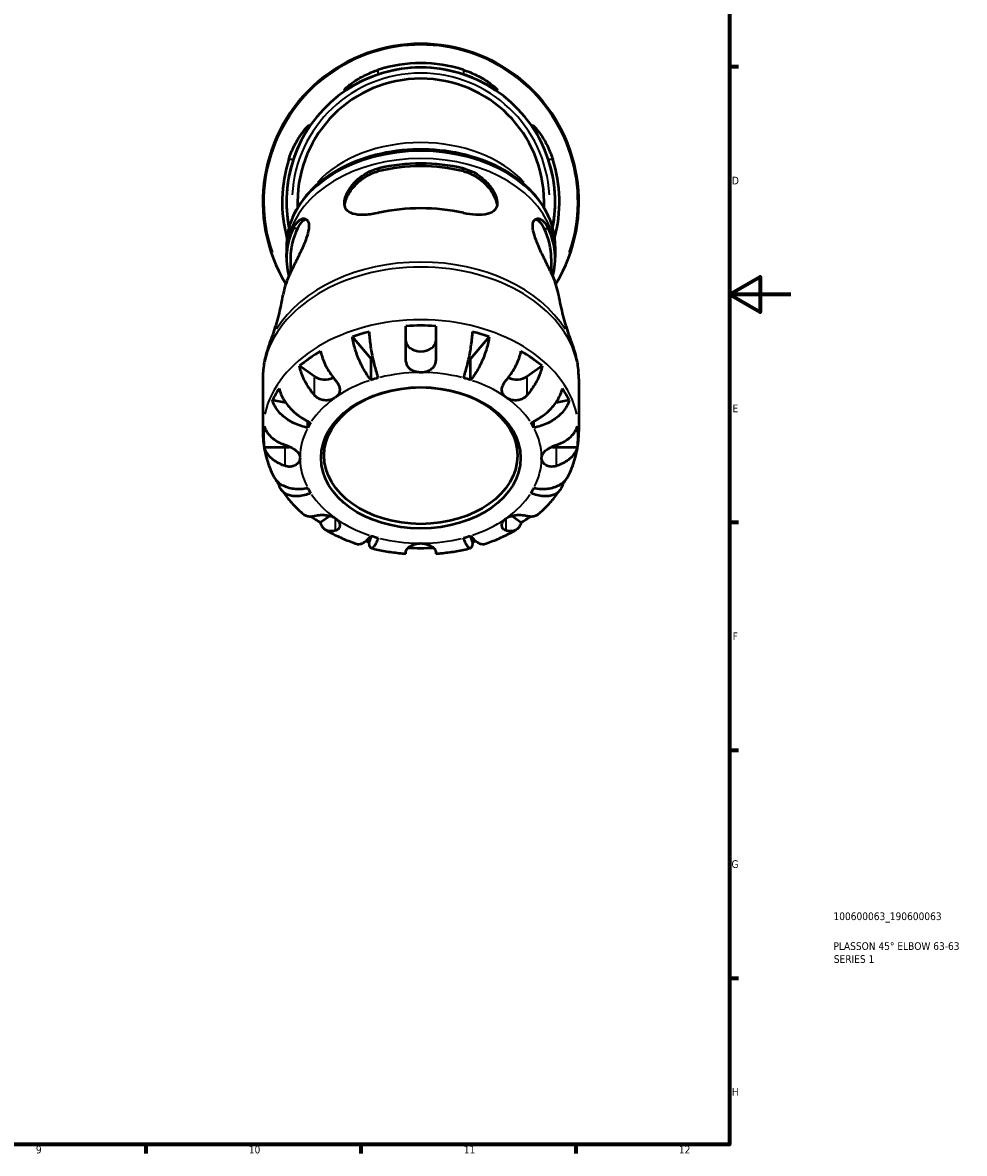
# Model space of a CAD drawing. Header units: millimetres. Extents: x 0 to 941, y 0 to 907.
# Tile 8 of 12: x 591 to 898, y 17 to 386. Entities that reach past the tile are written whole.
import ezdxf

# ---------------------------------------------------------------- set-up
doc = ezdxf.new("R2010")
doc.units = ezdxf.units.MM
for name, color, linetype, lineweight in [('Border (ISO)', 7, 'Continuous', 70), ('Title (ISO)', 7, 'Continuous', 50), ('Visible (ISO)', 7, 'Continuous', 50), ('Visible Narrow (ISO)', 7, 'Continuous', 35)]:
    doc.layers.add(name, color=color, linetype=linetype, lineweight=lineweight)
doc.styles.add('Note Text (ISO)', font='tahoma.ttf')

# ---------------------------------------------------------------- blocks, each defined once
blk = doc.blocks.new('Borders Default Border')
at = {"layer": 'Border (ISO)'}
for p, q in [((821, 371.25), (823.9, 371.25)), ((821, 222.75), (823.9, 222.75)), ((821, 148.5), (823.9, 148.5)), ((821, 74.25), (823.9, 74.25)), ((630.75, 20), (630.75, 17.1)), ((700.83, 20), (700.83, 17.1)), ((770.92, 20), (770.92, 17.1))]:
    blk.add_line(p, q, dxfattribs=at)
at = {"layer": 'Border (ISO)', "flags": 128}
for points in [[(20, 20), (20, 574), (821, 574), (821, 20), (20, 20)], [(841, 297), (821, 297), (831, 302.77), (831, 291.23), (821, 297)]]:
    blk.add_lwpolyline(points, dxfattribs=at)
at = {"layer": 'Border (ISO)', "color": 232, "true_color": 0xca0064, "char_height": 2.5, "attachment_point": 7, "style": 'Note Text (ISO)'}
for s, insert in [('D', (821.73, 332.88)), ('E', (821.94, 258.63)), ('F', (822, 184.38)), ('G', (821.61, 110.08)), ('H', (821.74, 35.88)), ('9', (594.88, 17.05)), ('10', (664.29, 17.05)), ('11', (734.37, 17.1)), ('12', (804.46, 17.1))]:
    blk.add_mtext(s, dxfattribs=dict(at, insert=insert))
blk = doc.blocks.new('Title Blocks ISO')
at = {"layer": 'Title (ISO)', "color": 232, "true_color": 0xca0064, "style": 'Note Text (ISO)'}
for tag, p in [('PART_NUMBER_001', (33.84, 73.13)), ('DESCRIPTION_001', (33.84, 63.4)), ('DESCRIPTION_002', (33.96, 59.19))]:
    blk.add_attdef(tag, p, '', height=2.5, dxfattribs=at)

msp = doc.modelspace()

# ---------------------------------------------------------------- linework, layer by layer
at = {"layer": 'Visible (ISO)'}
for p, q in [((680.178, 327.189), (680.178, 325.309)), ((760.518, 325.309), (760.518, 327.189)), ((676.573, 312.732), (676.573, 310.37)), ((764.123, 312.732), (764.123, 310.37)), ((677.833, 308.731), (677.833, 304.023)), ((762.863, 308.731), (762.863, 304.023)), ((704.124, 275.978), (698.067, 283.248)), ((742.629, 283.248), (736.573, 275.978)), ((685.647, 270.297), (680.839, 273.697)), ((704.124, 269.119), (704.124, 275.978)), ((736.573, 269.119), (736.573, 275.978)), ((759.858, 273.697), (755.049, 270.297)), ((668.848, 269.494), (668.848, 252.324)), ((771.848, 269.494), (771.848, 252.324)), ((676.353, 261.744), (671.954, 262.548)), ((768.742, 262.548), (764.344, 261.744)), ((683.507, 253.577), (683.507, 255.661)), ((757.189, 253.577), (757.189, 255.661)), ((676.123, 247.18), (669.323, 247.18)), ((771.373, 247.18), (764.573, 247.18)), ((674.813, 235.114), (674.189, 234.854)), ((766.507, 234.854), (765.883, 235.114)), ((690.784, 224.854), (687.697, 222.672)), ((752.999, 222.672), (749.912, 224.854)), ((704.185, 218.362), (703.464, 216.389)), ((737.232, 216.389), (736.511, 218.362))]:
    msp.add_line(p, q, dxfattribs=at)
for radius, start, end in [(51.5, 328.69575, 211.30425), (45.195, 72.14108, 107.85892), (43.775, 348.95202, 191.04798), (43.788, 71.54701, 108.45299), (40.17, 0, 180), (45.195, 162.14108, 195.15604), (43.788, 161.54701, 191.0821), (43.788, 348.9179, 18.45299), (45.195, 344.84396, 17.85892)]:
    msp.add_arc((720.348, 327.189), radius, start, end, dxfattribs=at)
for centre, major_axis, start_param, end_param in [((720.348, 308.731), (43.788, 0), 1.2487308, 1.8928618), ((720.348, 308.731), (42.515, 0), 1.2387243, 1.9028684), ((720.348, 293.14), (-45.195, 0), 4.400692, 5.024086), ((720.348, 308.731), (-43.788, 0), 5.9611198, 6.4712526), ((720.348, 308.731), (-42.515, 0), 5.9511132, 6.2831853), ((720.348, 308.731), (42.515, 0), 0, 0.3320721), ((720.348, 308.731), (43.788, 0), 6.095118, 6.6052508), ((720.348, 293.14), (-45.195, 0), 5.9714883, 6.1660111), ((720.348, 293.14), (45.195, 0), 0.1171742, 0.311697), ((720.348, 250.609), (51.255, 0), 1.9064797, 2.0205111), ((720.348, 250.609), (51.255, 0), 1.4760297, 1.665563), ((720.348, 250.609), (51.255, 0), 1.1210816, 1.2351129), ((720.348, 281.881), (4.85, 0), 3.1415927, 6.2831853), ((720.348, 250.609), (51.255, 0), 2.2614278, 2.4509611), ((720.348, 250.609), (51.255, 0), 0.6906315, 0.8801648), ((720.348, 250.609), (-39.375, 0), 5.1211594, 5.1370935), ((720.348, 250.609), (-39.375, 0), 4.2876844, 4.3036186), ((689.076, 272.722), (-4.85, 0), 0.7853982, 2.1769699), ((720.348, 243.75), (-39.375, 0), 5.0730826, 5.1370935), ((720.348, 243.75), (-39.375, 0), 4.2876844, 4.3516954), ((751.62, 272.722), (-4.85, 0), 0.9646228, 2.3561945), ((720.348, 250.609), (-51.255, 0), 5.8334705, 5.9475019), ((720.348, 250.609), (51.255, 0), 0.3356834, 0.4497148), ((720.348, 243.75), (-39.375, 0), 5.8584808, 5.9224917), ((720.348, 243.75), (39.375, 0), 0.3606936, 0.4247045), ((720.348, 250.609), (-51.255, 0), 6.1884187, 6.377952), ((720.348, 250.609), (51.255, 0), 6.1884187, 6.377952), ((676.123, 250.609), (-4.85, 0), 1.5707963, 1.9008304), ((764.573, 250.609), (-4.85, 0), 1.2407623, 1.5707963), ((720.348, 250.609), (-51.255, 0), 0.3979202, 0.4497148), ((720.348, 250.609), (-51.255, 0), 2.6918779, 2.7436725), ((720.348, 243.75), (-39.375, 0), 0.3606936, 0.4247045), ((720.348, 243.75), (39.375, 0), 5.8584808, 5.9224917), ((720.348, 250.609), (-51.255, 0), 0.7967078, 0.8801648), ((720.348, 250.609), (-51.255, 0), 2.2614278, 2.3448848), ((720.348, 243.75), (39.375, 0), 4.2876844, 4.3516954), ((720.348, 243.75), (39.375, 0), 5.0730826, 5.1370935), ((720.348, 250.609), (-51.255, 0), 1.2132231, 1.2351129), ((720.348, 250.609), (-51.255, 0), 1.4905864, 1.6510063), ((720.348, 250.609), (-51.255, 0), 1.9064797, 1.9283695)]:
    msp.add_ellipse(centre, major_axis=major_axis, ratio=0.7071068, start_param=start_param, end_param=end_param, dxfattribs=at)
for centre, major_axis in [((720.348, 243.75), (32.53, 0)), ((720.348, 244.479), (31.5, 0))]:
    msp.add_ellipse(centre, major_axis=major_axis, ratio=0.7071068, dxfattribs=at)
for points, knots in [([(706.488, 368.725), (706.478, 368.722), (706.468, 368.719), (705.652, 368.446), (704.855, 368.154), (702.617, 367.265), (701.241, 366.628), (698.851, 365.418), (697.825, 364.843), (696.498, 364.107), (696.076, 363.878), (695.589, 363.667), (695.474, 363.648), (695.453, 363.772), (695.561, 363.925), (696.072, 364.456), (696.558, 364.887), (698.049, 366.043), (699.177, 366.816), (701.704, 368.256), (703.083, 368.931), (705.189, 369.764), (705.836, 369.995), (706.488, 370.206)], [-3.9001374, -3.9001374, -3.9001374, -3.9001374, -3.8969591, -3.8969591, -3.6422236, -3.6422236, -3.1599841, -3.1599841, -2.6855709, -2.6855709, -2.3544331, -2.3544331, -2.0894188, -2.0894188, -1.8063332, -1.8063332, -1.4222074, -1.4222074, -0.9027351, -0.9027351, -0.4212778, -0.4212778, -0.2145079, -0.2145079, -0.2145079, -0.2145079]), ([(734.208, 370.206), (734.949, 369.967), (735.682, 369.7), (737.931, 368.789), (739.356, 368.069), (741.862, 366.592), (742.943, 365.829), (744.328, 364.724), (744.763, 364.325), (745.188, 363.855), (745.262, 363.729), (745.184, 363.649), (745.038, 363.69), (744.468, 363.956), (743.983, 364.226), (742.517, 365.041), (741.424, 365.644), (738.905, 366.888), (737.466, 367.53), (735.374, 368.323), (734.793, 368.53), (734.208, 368.725)], [-3.9437258, -3.9437258, -3.9437258, -3.9437258, -3.708467, -3.708467, -3.2032661, -3.2032661, -2.6846551, -2.6846551, -2.3081011, -2.3081011, -2.0319953, -2.0319953, -1.7631509, -1.7631509, -1.4145507, -1.4145507, -0.9322005, -0.9322005, -0.4399281, -0.4399281, -0.2541295, -0.2541295, -0.2541295, -0.2541295]), ([(677.331, 341.049), (677.57, 341.79), (677.837, 342.523), (678.748, 344.772), (679.468, 346.196), (680.945, 348.703), (681.708, 349.784), (682.813, 351.168), (683.212, 351.604), (683.682, 352.029), (683.808, 352.103), (683.889, 352.025), (683.847, 351.879), (683.581, 351.309), (683.311, 350.824), (682.496, 349.358), (681.893, 348.265), (680.649, 345.745), (680.007, 344.307), (679.214, 342.215), (679.007, 341.634), (678.812, 341.049)], [-3.9437258, -3.9437258, -3.9437258, -3.9437258, -3.708467, -3.708467, -3.2032661, -3.2032661, -2.6846551, -2.6846551, -2.3081011, -2.3081011, -2.0319953, -2.0319953, -1.7631509, -1.7631509, -1.4145507, -1.4145507, -0.9322005, -0.9322005, -0.4399281, -0.4399281, -0.2541295, -0.2541295, -0.2541295, -0.2541295]), ([(761.885, 341.049), (761.881, 341.059), (761.878, 341.069), (761.605, 341.885), (761.313, 342.682), (760.424, 344.92), (759.787, 346.296), (758.578, 348.687), (758.002, 349.713), (757.266, 351.039), (757.037, 351.461), (756.827, 351.948), (756.807, 352.063), (756.931, 352.084), (757.084, 351.976), (757.615, 351.465), (758.046, 350.979), (759.202, 349.488), (759.975, 348.36), (761.416, 345.833), (762.09, 344.454), (762.923, 342.348), (763.155, 341.701), (763.365, 341.049)], [-3.9001374, -3.9001374, -3.9001374, -3.9001374, -3.8969591, -3.8969591, -3.6422236, -3.6422236, -3.1599841, -3.1599841, -2.6855709, -2.6855709, -2.3544331, -2.3544331, -2.0894188, -2.0894188, -1.8063332, -1.8063332, -1.4222074, -1.4222074, -0.9027351, -0.9027351, -0.4212778, -0.4212778, -0.2145079, -0.2145079, -0.2145079, -0.2145079]), ([(764.123, 312.732), (764.123, 316.037), (763.399, 319.339), (760.585, 325.638), (758.472, 328.627), (753.038, 334.029), (749.685, 336.425), (742.09, 340.35), (737.838, 341.869), (728.89, 343.869), (724.193, 344.347), (714.827, 344.219), (710.159, 343.612), (701.316, 341.365), (697.141, 339.726), (689.714, 335.562), (686.459, 333.038), (681.248, 327.359), (679.275, 324.21), (677.075, 318.241), (676.573, 315.487), (676.573, 312.732)], [0, 0, 0, 0, 0.3059562, 0.3059562, 0.6182307, 0.6182307, 0.9396553, 0.9396553, 1.2647154, 1.2647154, 1.5902252, 1.5902252, 1.9156689, 1.9156689, 2.2411821, 2.2411821, 2.5660493, 2.5660493, 2.8865354, 2.8865354, 3.1415927, 3.1415927, 3.1415927, 3.1415927]), ([(706.488, 323.557), (706.352, 323.526), (706.217, 323.496), (704.536, 323.139), (703.056, 322.958), (700.382, 322.895), (699.189, 323.016), (697.287, 323.606), (696.547, 324.06), (695.757, 325.157), (695.558, 325.674), (695.432, 326.792), (695.468, 327.356), (695.748, 328.654), (696.015, 329.382), (696.919, 331.185), (697.654, 332.249), (699.621, 334.45), (700.929, 335.545), (703.662, 337.181), (705.058, 337.765), (706.488, 338.102)], [-4.1267963, -4.1267963, -4.1267963, -4.1267963, -4.0839166, -4.0839166, -3.5943469, -3.5943469, -3.103919, -3.103919, -2.6413579, -2.6413579, -2.3417456, -2.3417456, -2.089209, -2.089209, -1.8032209, -1.8032209, -1.3944267, -1.3944267, -0.8908777, -0.8908777, -0.4389376, -0.4389376, -0.4389376, -0.4389376]), ([(695.515, 326.094), (695.55, 326.36), (695.601, 326.635), (695.808, 327.485), (696.017, 328.082), (696.832, 329.881), (697.634, 331.093), (699.513, 333.273), (700.757, 334.381), (703.516, 336.145), (705.034, 336.797), (706.488, 337.152)], [0.1061223, 0.1061223, 0.1061223, 0.1061223, 0.2100231, 0.2100231, 0.4200461, 0.4200461, 0.8400922, 0.8400922, 1.3016005, 1.3016005, 1.7631088, 1.7631088, 1.7631088, 1.7631088]), ([(734.208, 338.102), (734.403, 338.056), (734.598, 338.005), (736.338, 337.511), (737.83, 336.787), (740.396, 335.023), (741.499, 334.021), (743.263, 331.947), (743.956, 330.89), (744.781, 329.126), (745.015, 328.425), (745.248, 327.161), (745.262, 326.606), (745.086, 325.494), (744.85, 324.98), (743.966, 323.918), (743.174, 323.494), (741.11, 322.95), (739.778, 322.867), (737.026, 323.03), (735.649, 323.23), (734.22, 323.554), (734.214, 323.556), (734.208, 323.557)], [-4.0882572, -4.0882572, -4.0882572, -4.0882572, -4.0265437, -4.0265437, -3.5353548, -3.5353548, -3.0922079, -3.0922079, -2.6888245, -2.6888245, -2.4110143, -2.4110143, -2.1575849, -2.1575849, -1.8470254, -1.8470254, -1.3785237, -1.3785237, -0.8539276, -0.8539276, -0.4056514, -0.4056514, -0.4038299, -0.4038299, -0.4038299, -0.4038299]), ([(734.208, 337.152), (735.662, 336.797), (737.18, 336.145), (739.94, 334.381), (741.183, 333.273), (743.062, 331.093), (743.864, 329.881), (744.679, 328.082), (744.888, 327.485), (745.095, 326.635), (745.147, 326.36), (745.181, 326.094)], [1.6846427, 1.6846427, 1.6846427, 1.6846427, 2.146151, 2.146151, 2.6076593, 2.6076593, 3.0277054, 3.0277054, 3.2377284, 3.2377284, 3.3416292, 3.3416292, 3.3416292, 3.3416292]), ([(678.812, 318.532), (678.91, 318.74), (679.012, 318.94), (679.674, 320.148), (680.311, 320.887), (681.586, 321.745), (682.224, 321.87), (683.182, 321.492), (683.532, 321.092), (683.878, 319.902), (683.908, 319.193), (683.678, 317.436), (683.403, 316.409), (682.55, 313.972), (681.93, 312.552), (680.56, 309.614), (679.797, 308.08), (678.477, 305.382), (677.907, 304.195), (677.434, 303.164), (677.399, 303.088), (677.365, 303.014), (677.331, 302.94)], [-3.6572379, -3.6572379, -3.6572379, -3.6572379, -3.5636887, -3.5636887, -3.0643738, -3.0643738, -2.5698849, -2.5698849, -2.1584305, -2.1584305, -1.8037477, -1.8037477, -1.4237899, -1.4237899, -0.9570683, -0.9570683, -0.4488514, -0.4488514, 0, 0, 0, 0.0328317, 0.0328317, 0.0328317, 0.0328317]), ([(680.156, 318.532), (680.657, 319.56), (681.277, 320.42), (682.255, 321.252), (682.587, 321.454), (682.911, 321.584)], [1.68464271, 1.68464271, 1.68464271, 1.68464271, 2.14615099, 2.14615099, 2.3748547, 2.3748547, 2.3748547, 2.3748547]), ([(763.365, 302.94), (763.331, 303.014), (763.297, 303.088), (763.263, 303.164), (762.975, 303.791), (762.651, 304.476), (761.633, 306.593), (760.869, 308.124), (759.449, 311.069), (758.785, 312.488), (757.775, 314.979), (757.394, 316.064), (756.908, 318.029), (756.801, 318.885), (756.884, 320.349), (757.086, 320.907), (757.767, 321.692), (758.276, 321.837), (759.437, 321.599), (760.097, 321.158), (761.131, 319.923), (761.528, 319.288), (761.885, 318.532)], [-0.0328575, -0.0328575, -0.0328575, -0.0328575, 0, 0, 0, 0.2728675, 0.2728675, 0.7950643, 0.7950643, 1.258391, 1.258391, 1.6342264, 1.6342264, 1.9960708, 1.9960708, 2.3762793, 2.3762793, 2.8226147, 2.8226147, 3.3188311, 3.3188311, 3.658038, 3.658038, 3.658038, 3.658038]), ([(757.785, 321.584), (758.125, 321.447), (758.475, 321.231), (759.451, 320.376), (760.053, 319.532), (760.541, 318.532)], [1.07407952, 1.07407952, 1.07407952, 1.07407952, 1.31449043, 1.31449043, 1.76337804, 1.76337804, 1.76337804, 1.76337804]), ([(676.563, 309.073), (676.564, 309.16), (676.566, 309.246), (676.568, 309.419), (676.569, 309.505), (676.57, 309.678), (676.571, 309.765), (676.572, 309.938), (676.572, 310.024), (676.573, 310.197), (676.573, 310.284), (676.573, 310.37)], [3.130548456, 3.130548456, 3.130548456, 3.130548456, 3.132757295, 3.132757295, 3.134966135, 3.134966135, 3.137174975, 3.137174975, 3.139383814, 3.139383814, 3.141592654, 3.141592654, 3.141592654, 3.141592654]), ([(764.123, 310.37), (764.123, 310.284), (764.123, 310.197), (764.124, 310.024), (764.124, 309.938), (764.125, 309.765), (764.126, 309.678), (764.128, 309.505), (764.129, 309.419), (764.131, 309.246), (764.132, 309.16), (764.133, 309.073)], [0, 0, 0, 0, 0.00220884, 0.00220884, 0.004417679, 0.004417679, 0.006626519, 0.006626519, 0.008835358, 0.008835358, 0.011044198, 0.011044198, 0.011044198, 0.011044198]), ([(671.139, 281.246), (671.494, 282.133), (671.842, 283.056), (672.514, 284.967), (672.84, 285.956), (673.461, 287.995), (673.757, 289.045), (674.313, 291.198), (674.573, 292.302), (675.051, 294.556), (675.269, 295.707), (675.464, 296.876)], [2.86599204, 2.86599204, 2.86599204, 2.86599204, 2.89767732, 2.89767732, 2.9293626, 2.9293626, 2.96104789, 2.96104789, 2.99273317, 2.99273317, 3.02441845, 3.02441845, 3.02441845, 3.02441845]), ([(765.233, 296.876), (765.427, 295.707), (765.645, 294.556), (766.124, 292.302), (766.384, 291.198), (766.94, 289.045), (767.235, 287.995), (767.857, 285.956), (768.182, 284.967), (768.855, 283.056), (769.202, 282.133), (769.557, 281.246)], [0.1171742, 0.1171742, 0.1171742, 0.1171742, 0.14885949, 0.14885949, 0.18054477, 0.18054477, 0.21223005, 0.21223005, 0.24391533, 0.24391533, 0.27560061, 0.27560061, 0.27560061, 0.27560061]), ([(703.464, 284.829), (703.504, 284.171), (703.564, 283.47), (703.706, 282.118), (703.801, 281.343), (704.029, 279.762), (704.16, 278.957), (704.426, 277.481), (704.584, 276.676), (704.925, 275.102), (705.108, 274.333), (705.456, 272.975), (705.654, 272.262), (706.057, 270.932), (706.263, 270.317), (706.452, 269.801)], [0.2300349, 0.2300349, 0.2300349, 0.2300349, 0.4483378, 0.4483378, 0.6728957, 0.6728957, 0.8974535, 0.8974535, 1.1226267, 1.1226267, 1.3478, 1.3478, 1.5738057, 1.5738057, 1.7998115, 1.7998115, 1.7998115, 1.7998115]), ([(715.498, 275.822), (715.498, 276.391), (715.498, 277.006), (715.498, 278.435), (715.498, 279.255), (715.498, 280.755), (715.498, 281.573), (715.498, 283.174), (715.498, 283.958), (715.498, 285.322), (715.498, 286.028), (715.498, 286.689)], [5.9143152, 5.9143152, 5.9143152, 5.9143152, 6.089731, 6.089731, 6.3151309, 6.3151309, 6.5397201, 6.5397201, 6.7643093, 6.7643093, 6.9824266, 6.9824266, 6.9824266, 6.9824266]), ([(725.198, 286.689), (725.198, 286.028), (725.198, 285.322), (725.198, 283.958), (725.198, 283.174), (725.198, 281.573), (725.198, 280.755), (725.198, 279.255), (725.198, 278.435), (725.198, 277.006), (725.198, 276.391), (725.198, 275.822)], [0.2300371, 0.2300371, 0.2300371, 0.2300371, 0.4481544, 0.4481544, 0.6727436, 0.6727436, 0.8973328, 0.8973328, 1.1227327, 1.1227327, 1.2981486, 1.2981486, 1.2981486, 1.2981486]), ([(734.245, 269.801), (734.433, 270.317), (734.639, 270.932), (735.043, 272.262), (735.24, 272.975), (735.588, 274.333), (735.771, 275.102), (736.112, 276.676), (736.27, 277.481), (736.536, 278.957), (736.668, 279.762), (736.895, 281.343), (736.991, 282.118), (737.132, 283.47), (737.192, 284.171), (737.232, 284.829)], [5.4054322, 5.4054322, 5.4054322, 5.4054322, 5.6314379, 5.6314379, 5.8574437, 5.8574437, 6.0826169, 6.0826169, 6.3077901, 6.3077901, 6.5323479, 6.5323479, 6.7569058, 6.7569058, 6.9752088, 6.9752088, 6.9752088, 6.9752088]), ([(671.139, 281.246), (670.841, 280.5), (670.57, 279.743), (670.084, 278.211), (669.87, 277.437), (669.501, 275.874), (669.346, 275.085), (669.098, 273.499), (669.004, 272.701), (668.879, 271.1), (668.848, 270.297), (668.848, 269.494)], [2.86599204, 2.86599204, 2.86599204, 2.86599204, 2.92111216, 2.92111216, 2.97623229, 2.97623229, 3.03135241, 3.03135241, 3.08647253, 3.08647253, 3.14159265, 3.14159265, 3.14159265, 3.14159265]), ([(704.124, 269.119), (703.741, 269.578), (703.324, 270.132), (702.506, 271.34), (702.105, 271.994), (701.4, 273.247), (701.03, 273.961), (700.338, 275.432), (700.017, 276.19), (699.479, 277.585), (699.211, 278.351), (698.75, 279.864), (698.557, 280.61), (698.27, 281.919), (698.148, 282.602), (698.067, 283.248)], [5.4054322, 5.4054322, 5.4054322, 5.4054322, 5.6314379, 5.6314379, 5.8574437, 5.8574437, 6.0826169, 6.0826169, 6.3077901, 6.3077901, 6.5323479, 6.5323479, 6.7569058, 6.7569058, 6.9752088, 6.9752088, 6.9752088, 6.9752088]), ([(742.629, 283.248), (742.548, 282.602), (742.427, 281.919), (742.14, 280.61), (741.946, 279.864), (741.485, 278.351), (741.218, 277.585), (740.679, 276.19), (740.358, 275.432), (739.667, 273.961), (739.296, 273.247), (738.591, 271.994), (738.191, 271.34), (737.373, 270.132), (736.955, 269.578), (736.573, 269.119)], [0.2300349, 0.2300349, 0.2300349, 0.2300349, 0.4483378, 0.4483378, 0.6728957, 0.6728957, 0.8974535, 0.8974535, 1.1226267, 1.1226267, 1.3478, 1.3478, 1.5738057, 1.5738057, 1.7998115, 1.7998115, 1.7998115, 1.7998115]), ([(771.848, 269.494), (771.848, 270.297), (771.817, 271.1), (771.692, 272.701), (771.598, 273.499), (771.35, 275.085), (771.195, 275.874), (770.826, 277.437), (770.612, 278.211), (770.127, 279.743), (769.855, 280.5), (769.557, 281.246)], [0, 0, 0, 0, 0.05512012, 0.05512012, 0.11024025, 0.11024025, 0.16536037, 0.16536037, 0.22048049, 0.22048049, 0.27560061, 0.27560061, 0.27560061, 0.27560061]), ([(687.697, 278.547), (687.81, 277.918), (687.979, 277.262), (688.38, 276.015), (688.65, 275.311), (689.292, 273.897), (689.665, 273.189), (690.416, 271.909), (690.864, 271.219), (691.721, 270.042), (692.117, 269.543), (692.506, 269.088)], [0.2300371, 0.2300371, 0.2300371, 0.2300371, 0.4481544, 0.4481544, 0.6727436, 0.6727436, 0.8973328, 0.8973328, 1.1227327, 1.1227327, 1.2981486, 1.2981486, 1.2981486, 1.2981486]), ([(748.19, 269.088), (748.579, 269.543), (748.975, 270.042), (749.832, 271.219), (750.28, 271.909), (751.031, 273.189), (751.404, 273.897), (752.047, 275.311), (752.317, 276.015), (752.717, 277.262), (752.886, 277.918), (752.999, 278.547)], [5.9143147, 5.9143147, 5.9143147, 5.9143147, 6.0897305, 6.0897305, 6.3151305, 6.3151305, 6.5397196, 6.5397196, 6.7643088, 6.7643088, 6.9824261, 6.9824261, 6.9824261, 6.9824261]), ([(685.647, 264.238), (685.258, 264.693), (684.862, 265.192), (684.005, 266.369), (683.557, 267.059), (682.806, 268.339), (682.433, 269.047), (681.791, 270.461), (681.521, 271.165), (681.12, 272.412), (680.951, 273.068), (680.839, 273.697)], [5.9143147, 5.9143147, 5.9143147, 5.9143147, 6.0897305, 6.0897305, 6.3151305, 6.3151305, 6.5397196, 6.5397196, 6.7643088, 6.7643088, 6.9824261, 6.9824261, 6.9824261, 6.9824261]), ([(720.348, 271.593), (719.824, 271.593), (719.304, 271.652), (718.292, 271.898), (717.81, 272.088), (716.892, 272.641), (716.483, 273.018), (715.993, 273.739), (715.849, 274.026), (715.662, 274.558), (715.602, 274.792), (715.521, 275.276), (715.501, 275.525), (715.498, 275.792), (715.498, 275.807), (715.498, 275.822)], [-1.48940615, -1.48940615, -1.48940615, -1.48940615, -1.35207532, -1.35207532, -1.20913897, -1.20913897, -1.04556439, -1.04556439, -0.95020978, -0.95020978, -0.87961644, -0.87961644, -0.80810385, -0.80810385, -0.80381603, -0.80381603, -0.80381603, -0.80381603]), ([(725.198, 275.822), (725.198, 275.644), (725.189, 275.467), (725.144, 275.055), (725.101, 274.822), (724.963, 274.325), (724.861, 274.066), (724.515, 273.411), (724.225, 273.05), (723.456, 272.391), (722.966, 272.121), (721.844, 271.727), (721.218, 271.618), (720.502, 271.594), (720.425, 271.593), (720.348, 271.593)], [-2.16568725, -2.16568725, -2.16568725, -2.16568725, -2.11674807, -2.11674807, -2.04990737, -2.04990737, -1.96941741, -1.96941741, -1.83383446, -1.83383446, -1.67680839, -1.67680839, -1.50959029, -1.50959029, -1.48940615, -1.48940615, -1.48940615, -1.48940615]), ([(759.858, 273.697), (759.745, 273.068), (759.576, 272.412), (759.176, 271.165), (758.906, 270.461), (758.263, 269.047), (757.89, 268.339), (757.139, 267.059), (756.691, 266.369), (755.834, 265.192), (755.438, 264.693), (755.049, 264.238)], [0.2300371, 0.2300371, 0.2300371, 0.2300371, 0.4481544, 0.4481544, 0.6727436, 0.6727436, 0.8973328, 0.8973328, 1.1227327, 1.1227327, 1.2981486, 1.2981486, 1.2981486, 1.2981486]), ([(692.506, 269.088), (692.565, 269.019), (692.623, 268.949), (692.909, 268.592), (693.116, 268.296), (693.474, 267.684), (693.621, 267.371), (693.872, 266.635), (693.94, 266.222), (693.906, 265.348), (693.77, 264.904), (693.28, 264.098), (692.935, 263.741), (692.506, 263.438)], [0.80370099, 0.80370099, 0.80370099, 0.80370099, 0.82842484, 0.82842484, 0.92932355, 0.92932355, 1.03320602, 1.03320602, 1.17340807, 1.17340807, 1.34048303, 1.34048303, 1.504202, 1.504202, 1.504202, 1.504202]), ([(748.19, 263.438), (748.162, 263.458), (748.133, 263.479), (747.695, 263.805), (747.368, 264.16), (746.931, 264.916), (746.809, 265.306), (746.747, 266.14), (746.809, 266.576), (747.061, 267.338), (747.207, 267.653), (747.561, 268.266), (747.765, 268.561), (748.057, 268.929), (748.123, 269.009), (748.19, 269.088)], [-1.51093936, -1.51093936, -1.51093936, -1.51093936, -1.49996267, -1.49996267, -1.33946987, -1.33946987, -1.19220411, -1.19220411, -1.04348692, -1.04348692, -0.93861872, -0.93861872, -0.83768331, -0.83768331, -0.80915572, -0.80915572, -0.80915572, -0.80915572]), ([(674.189, 266.364), (674.327, 265.758), (674.533, 265.135), (675.02, 263.968), (675.349, 263.317), (676.132, 262.032), (676.586, 261.398), (677.5, 260.268), (678.045, 259.669), (679.219, 258.538), (679.847, 258.007), (681.045, 257.102), (681.725, 256.645), (683.113, 255.841), (683.822, 255.493), (684.471, 255.223)], [0.2300349, 0.2300349, 0.2300349, 0.2300349, 0.4483378, 0.4483378, 0.6728957, 0.6728957, 0.8974535, 0.8974535, 1.1226267, 1.1226267, 1.3478, 1.3478, 1.5738057, 1.5738057, 1.7998115, 1.7998115, 1.7998115, 1.7998115]), ([(756.225, 255.223), (756.874, 255.493), (757.583, 255.841), (758.972, 256.645), (759.651, 257.102), (760.849, 258.007), (761.478, 258.538), (762.651, 259.669), (763.196, 260.268), (764.111, 261.398), (764.564, 262.032), (765.347, 263.317), (765.676, 263.968), (766.163, 265.135), (766.37, 265.758), (766.507, 266.364)], [5.4054322, 5.4054322, 5.4054322, 5.4054322, 5.6314379, 5.6314379, 5.8574437, 5.8574437, 6.0826169, 6.0826169, 6.3077901, 6.3077901, 6.5323479, 6.5323479, 6.7569058, 6.7569058, 6.9752088, 6.9752088, 6.9752088, 6.9752088]), ([(683.507, 253.577), (682.777, 253.71), (681.981, 253.908), (680.421, 254.419), (679.657, 254.732), (678.311, 255.385), (677.605, 255.783), (676.286, 256.666), (675.674, 257.151), (674.646, 258.087), (674.137, 258.626), (673.257, 259.745), (672.888, 260.327), (672.34, 261.391), (672.108, 261.97), (671.954, 262.548)], [-1.7998115, -1.7998115, -1.7998115, -1.7998115, -1.5738057, -1.5738057, -1.3478, -1.3478, -1.1226267, -1.1226267, -0.8974535, -0.8974535, -0.6728957, -0.6728957, -0.4483378, -0.4483378, -0.2300349, -0.2300349, -0.2300349, -0.2300349]), ([(692.506, 263.438), (692.477, 263.417), (692.448, 263.397), (691.987, 263.087), (691.484, 262.855), (690.43, 262.558), (689.896, 262.484), (688.805, 262.502), (688.261, 262.597), (687.377, 262.913), (687.031, 263.086), (686.398, 263.502), (686.114, 263.74), (685.785, 264.082), (685.715, 264.159), (685.647, 264.238)], [1.504202, 1.504202, 1.504202, 1.504202, 1.51517868, 1.51517868, 1.67567148, 1.67567148, 1.82293725, 1.82293725, 1.97165444, 1.97165444, 2.07652264, 2.07652264, 2.17745804, 2.17745804, 2.20598563, 2.20598563, 2.20598563, 2.20598563]), ([(755.049, 264.238), (754.99, 264.169), (754.93, 264.102), (754.611, 263.766), (754.328, 263.525), (753.699, 263.105), (753.356, 262.93), (752.506, 262.618), (751.994, 262.519), (750.859, 262.471), (750.25, 262.554), (749.126, 262.889), (748.62, 263.134), (748.19, 263.438)], [-2.21144036, -2.21144036, -2.21144036, -2.21144036, -2.18671652, -2.18671652, -2.08581781, -2.08581781, -1.98193534, -1.98193534, -1.84173329, -1.84173329, -1.67465833, -1.67465833, -1.51093936, -1.51093936, -1.51093936, -1.51093936]), ([(768.742, 262.548), (768.588, 261.97), (768.356, 261.391), (767.809, 260.327), (767.439, 259.745), (766.56, 258.626), (766.05, 258.087), (765.023, 257.151), (764.41, 256.666), (763.091, 255.783), (762.385, 255.385), (761.039, 254.732), (760.276, 254.419), (758.715, 253.908), (757.919, 253.71), (757.189, 253.577)], [0.2300349, 0.2300349, 0.2300349, 0.2300349, 0.4483378, 0.4483378, 0.6728957, 0.6728957, 0.8974535, 0.8974535, 1.1226267, 1.1226267, 1.3478, 1.3478, 1.5738057, 1.5738057, 1.7998115, 1.7998115, 1.7998115, 1.7998115]), ([(668.848, 252.324), (668.848, 251.315), (668.896, 250.307), (669.087, 248.299), (669.231, 247.3), (669.609, 245.322), (669.845, 244.342), (670.404, 242.408), (670.728, 241.455), (671.458, 239.583), (671.864, 238.663), (672.309, 237.763)], [3.14159265, 3.14159265, 3.14159265, 3.14159265, 3.20884834, 3.20884834, 3.27610402, 3.27610402, 3.3433597, 3.3433597, 3.41061538, 3.41061538, 3.47787107, 3.47787107, 3.47787107, 3.47787107]), ([(669.323, 254.039), (669.482, 253.49), (669.722, 252.953), (670.288, 251.99), (670.67, 251.476), (671.579, 250.517), (672.105, 250.072), (673.168, 249.323), (673.801, 248.95), (675.014, 248.379), (675.573, 248.16), (676.123, 247.98)], [0.2300371, 0.2300371, 0.2300371, 0.2300371, 0.4481544, 0.4481544, 0.6727436, 0.6727436, 0.8973328, 0.8973328, 1.1227327, 1.1227327, 1.2981486, 1.2981486, 1.2981486, 1.2981486]), ([(764.573, 247.98), (765.123, 248.16), (765.683, 248.379), (766.895, 248.95), (767.529, 249.323), (768.591, 250.072), (769.118, 250.517), (770.027, 251.476), (770.409, 251.99), (770.974, 252.953), (771.214, 253.49), (771.373, 254.039)], [-1.2981486, -1.2981486, -1.2981486, -1.2981486, -1.1227327, -1.1227327, -0.8973328, -0.8973328, -0.6727436, -0.6727436, -0.4481544, -0.4481544, -0.2300371, -0.2300371, -0.2300371, -0.2300371]), ([(768.387, 237.763), (768.832, 238.663), (769.238, 239.583), (769.969, 241.455), (770.292, 242.408), (770.851, 244.342), (771.087, 245.322), (771.466, 247.3), (771.609, 248.299), (771.8, 250.307), (771.848, 251.315), (771.848, 252.324)], [5.94690689, 5.94690689, 5.94690689, 5.94690689, 6.01416258, 6.01416258, 6.08141826, 6.08141826, 6.14867394, 6.14867394, 6.21592962, 6.21592962, 6.28318531, 6.28318531, 6.28318531, 6.28318531]), ([(676.123, 241.121), (675.573, 241.301), (675.014, 241.52), (673.801, 242.091), (673.168, 242.464), (672.105, 243.213), (671.579, 243.658), (670.67, 244.617), (670.288, 245.131), (669.722, 246.094), (669.482, 246.631), (669.323, 247.18)], [-1.2981486, -1.2981486, -1.2981486, -1.2981486, -1.1227327, -1.1227327, -0.8973328, -0.8973328, -0.6727436, -0.6727436, -0.4481544, -0.4481544, -0.2300371, -0.2300371, -0.2300371, -0.2300371]), ([(676.123, 247.98), (676.465, 247.868), (676.812, 247.742), (677.52, 247.451), (677.876, 247.287), (678.651, 246.879), (679.053, 246.631), (679.861, 246.016), (680.229, 245.644), (680.772, 244.826), (680.932, 244.384), (680.971, 243.872), (680.973, 243.811), (680.973, 243.75)], [-2.16613801, -2.16613801, -2.16613801, -2.16613801, -2.06915286, -2.06915286, -1.96782594, -1.96782594, -1.84027503, -1.84027503, -1.6799778, -1.6799778, -1.5125856, -1.5125856, -1.4900671, -1.4900671, -1.4900671, -1.4900671]), ([(759.723, 243.75), (759.723, 244.118), (759.807, 244.483), (760.147, 245.212), (760.413, 245.569), (761.114, 246.254), (761.549, 246.572), (762.383, 247.065), (762.748, 247.252), (763.485, 247.584), (763.85, 247.729), (764.333, 247.9), (764.454, 247.941), (764.573, 247.98)], [-1.4900671, -1.4900671, -1.4900671, -1.4900671, -1.35350423, -1.35350423, -1.20672518, -1.20672518, -1.05276511, -1.05276511, -0.94333596, -0.94333596, -0.8383125, -0.8383125, -0.8031889, -0.8031889, -0.8031889, -0.8031889]), ([(771.373, 247.18), (771.214, 246.631), (770.974, 246.094), (770.409, 245.131), (770.027, 244.617), (769.118, 243.658), (768.591, 243.213), (767.529, 242.464), (766.895, 242.091), (765.683, 241.52), (765.123, 241.301), (764.573, 241.121)], [0.2300371, 0.2300371, 0.2300371, 0.2300371, 0.4481544, 0.4481544, 0.6727436, 0.6727436, 0.8973328, 0.8973328, 1.1227327, 1.1227327, 1.2981486, 1.2981486, 1.2981486, 1.2981486]), ([(680.973, 243.75), (680.973, 243.382), (680.889, 243.016), (680.549, 242.299), (680.283, 241.958), (679.582, 241.376), (679.147, 241.148), (678.314, 240.919), (677.948, 240.872), (677.211, 240.878), (676.846, 240.927), (676.363, 241.047), (676.243, 241.082), (676.123, 241.121)], [-1.4900671, -1.4900671, -1.4900671, -1.4900671, -1.35350423, -1.35350423, -1.20672518, -1.20672518, -1.05276511, -1.05276511, -0.94333596, -0.94333596, -0.8383125, -0.8383125, -0.8031889, -0.8031889, -0.8031889, -0.8031889]), ([(764.573, 241.121), (764.231, 241.009), (763.884, 240.934), (763.177, 240.861), (762.821, 240.869), (762.046, 240.986), (761.644, 241.121), (760.835, 241.56), (760.467, 241.892), (759.924, 242.672), (759.764, 243.117), (759.725, 243.629), (759.723, 243.69), (759.723, 243.75)], [-2.16613801, -2.16613801, -2.16613801, -2.16613801, -2.06915286, -2.06915286, -1.96782594, -1.96782594, -1.84027503, -1.84027503, -1.6799778, -1.6799778, -1.5125856, -1.5125856, -1.4900671, -1.4900671, -1.4900671, -1.4900671]), ([(672.31, 237.764), (672.402, 237.576), (672.503, 237.397), (672.888, 236.791), (673.257, 236.344), (674.137, 235.546), (674.646, 235.194), (675.674, 234.633), (676.286, 234.373), (677.605, 233.972), (678.311, 233.832), (679.657, 233.672), (680.421, 233.638), (681.981, 233.697), (682.777, 233.791), (683.507, 233.924)], [0.3619737, 0.3619737, 0.3619737, 0.3619737, 0.4483378, 0.4483378, 0.6728957, 0.6728957, 0.8974535, 0.8974535, 1.1226267, 1.1226267, 1.3478, 1.3478, 1.5738057, 1.5738057, 1.7998115, 1.7998115, 1.7998115, 1.7998115]), ([(757.189, 233.924), (757.919, 233.791), (758.715, 233.697), (760.276, 233.638), (761.039, 233.672), (762.385, 233.832), (763.091, 233.972), (764.41, 234.373), (765.023, 234.633), (766.05, 235.194), (766.56, 235.546), (767.439, 236.344), (767.809, 236.791), (768.193, 237.397), (768.294, 237.576), (768.386, 237.764)], [-1.7998115, -1.7998115, -1.7998115, -1.7998115, -1.5738057, -1.5738057, -1.3478, -1.3478, -1.1226267, -1.1226267, -0.8974535, -0.8974535, -0.6728957, -0.6728957, -0.4483378, -0.4483378, -0.3619737, -0.3619737, -0.3619737, -0.3619737]), ([(684.471, 232.278), (683.822, 232.007), (683.113, 231.765), (681.725, 231.412), (681.045, 231.302), (679.847, 231.21), (679.219, 231.218), (678.045, 231.371), (677.5, 231.516), (676.586, 231.884), (676.132, 232.14), (675.349, 232.773), (675.02, 233.15), (674.533, 233.911), (674.327, 234.362), (674.189, 234.854)], [5.4054322, 5.4054322, 5.4054322, 5.4054322, 5.6314379, 5.6314379, 5.8574437, 5.8574437, 6.0826169, 6.0826169, 6.3077901, 6.3077901, 6.5323479, 6.5323479, 6.7569058, 6.7569058, 6.9752088, 6.9752088, 6.9752088, 6.9752088]), ([(674.843, 233.43), (675.244, 232.841), (675.662, 232.262), (676.531, 231.128), (676.981, 230.573), (677.91, 229.486), (678.39, 228.955), (679.377, 227.916), (679.885, 227.409), (680.926, 226.42), (681.46, 225.938), (682.005, 225.468)], [3.59006828, 3.59006828, 3.59006828, 3.59006828, 3.63787002, 3.63787002, 3.68567177, 3.68567177, 3.73347351, 3.73347351, 3.78127525, 3.78127525, 3.82907699, 3.82907699, 3.82907699, 3.82907699]), ([(766.507, 234.854), (766.37, 234.362), (766.163, 233.911), (765.676, 233.15), (765.347, 232.773), (764.564, 232.14), (764.111, 231.884), (763.196, 231.516), (762.651, 231.371), (761.478, 231.218), (760.849, 231.21), (759.651, 231.302), (758.972, 231.412), (757.583, 231.765), (756.874, 232.007), (756.225, 232.278)], [0.2300349, 0.2300349, 0.2300349, 0.2300349, 0.4483378, 0.4483378, 0.6728957, 0.6728957, 0.8974535, 0.8974535, 1.1226267, 1.1226267, 1.3478, 1.3478, 1.5738057, 1.5738057, 1.7998115, 1.7998115, 1.7998115, 1.7998115]), ([(758.691, 225.468), (759.237, 225.938), (759.77, 226.42), (760.811, 227.409), (761.319, 227.916), (762.306, 228.955), (762.786, 229.486), (763.716, 230.573), (764.166, 231.128), (765.034, 232.262), (765.452, 232.841), (765.854, 233.43)], [5.59570097, 5.59570097, 5.59570097, 5.59570097, 5.64350271, 5.64350271, 5.69130445, 5.69130445, 5.73910619, 5.73910619, 5.78690794, 5.78690794, 5.83470968, 5.83470968, 5.83470968, 5.83470968]), ([(682.005, 225.468), (682.04, 225.438), (682.076, 225.408), (682.433, 225.128), (682.806, 224.946), (683.557, 224.728), (684.005, 224.672), (684.862, 224.708), (685.258, 224.768), (685.647, 224.863)], [0.64743941, 0.64743941, 0.64743941, 0.64743941, 0.67274363, 0.67274363, 0.89733283, 0.89733283, 1.12273273, 1.12273273, 1.29814862, 1.29814862, 1.29814862, 1.29814862]), ([(685.647, 224.863), (685.706, 224.878), (685.767, 224.892), (686.085, 224.962), (686.369, 225.013), (686.997, 225.098), (687.34, 225.132), (688.19, 225.175), (688.702, 225.172), (689.837, 225.076), (690.446, 224.966), (691.571, 224.609), (692.077, 224.366), (692.506, 224.063)], [-2.21144036, -2.21144036, -2.21144036, -2.21144036, -2.18671652, -2.18671652, -2.08581781, -2.08581781, -1.98193534, -1.98193534, -1.84173329, -1.84173329, -1.67465833, -1.67465833, -1.51093936, -1.51093936, -1.51093936, -1.51093936]), ([(748.19, 224.063), (748.219, 224.083), (748.248, 224.103), (748.71, 224.413), (749.213, 224.643), (750.266, 224.964), (750.801, 225.062), (751.891, 225.169), (752.435, 225.176), (753.319, 225.135), (753.665, 225.102), (754.298, 225.018), (754.583, 224.968), (754.912, 224.896), (754.982, 224.88), (755.049, 224.863)], [1.504202, 1.504202, 1.504202, 1.504202, 1.51517868, 1.51517868, 1.67567148, 1.67567148, 1.82293725, 1.82293725, 1.97165444, 1.97165444, 2.07652264, 2.07652264, 2.17745804, 2.17745804, 2.20598563, 2.20598563, 2.20598563, 2.20598563]), ([(755.049, 224.863), (755.438, 224.768), (755.834, 224.708), (756.691, 224.672), (757.139, 224.728), (757.89, 224.946), (758.263, 225.128), (758.62, 225.408), (758.656, 225.438), (758.691, 225.468)], [5.9143146, 5.9143146, 5.9143146, 5.9143146, 6.08973048, 6.08973048, 6.31513039, 6.31513039, 6.53971958, 6.53971958, 6.5650238, 6.5650238, 6.5650238, 6.5650238]), ([(692.506, 220.013), (692.117, 219.918), (691.721, 219.858), (690.864, 219.822), (690.416, 219.878), (689.665, 220.096), (689.292, 220.278), (688.65, 220.782), (688.38, 221.105), (687.979, 221.786), (687.81, 222.202), (687.697, 222.672)], [5.9143146, 5.9143146, 5.9143146, 5.9143146, 6.0897305, 6.0897305, 6.3151304, 6.3151304, 6.5397196, 6.5397196, 6.7643088, 6.7643088, 6.9824261, 6.9824261, 6.9824261, 6.9824261]), ([(692.506, 224.063), (692.535, 224.042), (692.563, 224.022), (693.002, 223.696), (693.329, 223.339), (693.765, 222.606), (693.887, 222.24), (693.95, 221.532), (693.888, 221.198), (693.635, 220.71), (693.49, 220.535), (693.135, 220.254), (692.932, 220.147), (692.64, 220.049), (692.574, 220.03), (692.506, 220.013)], [-1.51093936, -1.51093936, -1.51093936, -1.51093936, -1.49996267, -1.49996267, -1.33946987, -1.33946987, -1.19220411, -1.19220411, -1.04348692, -1.04348692, -0.93861872, -0.93861872, -0.83768331, -0.83768331, -0.80915572, -0.80915572, -0.80915572, -0.80915572]), ([(748.19, 220.013), (748.132, 220.028), (748.074, 220.044), (747.787, 220.136), (747.58, 220.242), (747.223, 220.519), (747.076, 220.691), (746.824, 221.157), (746.757, 221.468), (746.79, 222.199), (746.926, 222.616), (747.417, 223.4), (747.761, 223.759), (748.19, 224.063)], [0.80370099, 0.80370099, 0.80370099, 0.80370099, 0.82842484, 0.82842484, 0.92932355, 0.92932355, 1.03320602, 1.03320602, 1.17340807, 1.17340807, 1.34048303, 1.34048303, 1.504202, 1.504202, 1.504202, 1.504202]), ([(752.999, 222.672), (752.886, 222.202), (752.717, 221.786), (752.317, 221.105), (752.047, 220.782), (751.404, 220.278), (751.031, 220.096), (750.28, 219.878), (749.832, 219.822), (748.975, 219.858), (748.579, 219.918), (748.19, 220.013)], [0.2300371, 0.2300371, 0.2300371, 0.2300371, 0.4481544, 0.4481544, 0.6727436, 0.6727436, 0.8973328, 0.8973328, 1.1227327, 1.1227327, 1.2981486, 1.2981486, 1.2981486, 1.2981486]), ([(689.324, 220.291), (689.964, 219.92), (690.613, 219.563), (691.928, 218.873), (692.595, 218.541), (693.943, 217.903), (694.625, 217.597), (696.004, 217.011), (696.701, 216.731), (698.108, 216.196), (698.818, 215.942), (699.534, 215.701)], [4.02620392, 4.02620392, 4.02620392, 4.02620392, 4.07448396, 4.07448396, 4.122764, 4.122764, 4.17104403, 4.17104403, 4.21932407, 4.21932407, 4.26760411, 4.26760411, 4.26760411, 4.26760411]), ([(699.534, 215.701), (699.605, 215.677), (699.676, 215.658), (700.017, 215.594), (700.338, 215.607), (701.03, 215.795), (701.4, 215.97), (702.105, 216.41), (702.506, 216.717), (703.324, 217.474), (703.741, 217.923), (704.124, 218.382)], [0.83777622, 0.83777622, 0.83777622, 0.83777622, 0.89745353, 0.89745353, 1.12262674, 1.12262674, 1.34779995, 1.34779995, 1.5738057, 1.5738057, 1.79981146, 1.79981146, 1.79981146, 1.79981146]), ([(706.452, 217.7), (706.263, 217.184), (706.057, 216.673), (705.654, 215.795), (705.456, 215.429), (705.108, 214.884), (704.925, 214.654), (704.584, 214.363), (704.426, 214.302), (704.16, 214.325), (704.029, 214.409), (703.801, 214.747), (703.706, 214.999), (703.564, 215.576), (703.504, 215.949), (703.464, 216.389)], [5.4054325, 5.4054325, 5.4054325, 5.4054325, 5.6314382, 5.6314382, 5.857444, 5.857444, 6.0826172, 6.0826172, 6.3077904, 6.3077904, 6.5323482, 6.5323482, 6.7569061, 6.7569061, 6.975209, 6.975209, 6.975209, 6.975209]), ([(737.232, 216.389), (737.192, 215.949), (737.132, 215.576), (736.991, 214.999), (736.895, 214.747), (736.668, 214.409), (736.536, 214.325), (736.27, 214.302), (736.112, 214.363), (735.771, 214.654), (735.588, 214.884), (735.24, 215.429), (735.043, 215.795), (734.639, 216.673), (734.433, 217.184), (734.245, 217.7)], [0.2300349, 0.2300349, 0.2300349, 0.2300349, 0.4483378, 0.4483378, 0.6728957, 0.6728957, 0.8974535, 0.8974535, 1.1226267, 1.1226267, 1.3478, 1.3478, 1.5738057, 1.5738057, 1.7998115, 1.7998115, 1.7998115, 1.7998115]), ([(736.573, 218.382), (736.955, 217.923), (737.373, 217.474), (738.191, 216.717), (738.591, 216.41), (739.296, 215.97), (739.667, 215.795), (740.358, 215.607), (740.679, 215.594), (741.02, 215.658), (741.092, 215.677), (741.162, 215.701)], [5.40543217, 5.40543217, 5.40543217, 5.40543217, 5.63143793, 5.63143793, 5.85744368, 5.85744368, 6.08261689, 6.08261689, 6.3077901, 6.3077901, 6.36746741, 6.36746741, 6.36746741, 6.36746741]), ([(741.162, 215.701), (741.878, 215.942), (742.589, 216.196), (743.995, 216.731), (744.692, 217.011), (746.071, 217.597), (746.753, 217.903), (748.102, 218.541), (748.768, 218.873), (750.083, 219.563), (750.732, 219.92), (751.372, 220.291)], [5.15717385, 5.15717385, 5.15717385, 5.15717385, 5.20545389, 5.20545389, 5.25373393, 5.25373393, 5.30201396, 5.30201396, 5.350294, 5.350294, 5.39857404, 5.39857404, 5.39857404, 5.39857404]), ([(704.232, 214.324), (704.966, 214.14), (705.704, 213.968), (707.188, 213.652), (707.934, 213.506), (709.433, 213.241), (710.185, 213.122), (711.696, 212.908), (712.453, 212.815), (713.973, 212.653), (714.735, 212.585), (715.498, 212.531)], [4.37145432, 4.37145432, 4.37145432, 4.37145432, 4.41938595, 4.41938595, 4.46731758, 4.46731758, 4.51524922, 4.51524922, 4.56318085, 4.56318085, 4.61111248, 4.61111248, 4.61111248, 4.61111248]), ([(715.498, 213.279), (715.498, 213.359), (715.512, 213.444), (715.57, 213.629), (715.615, 213.729), (715.757, 213.966), (715.862, 214.104), (716.242, 214.508), (716.577, 214.775), (717.427, 215.275), (717.94, 215.497), (719.088, 215.819), (719.715, 215.908), (720.348, 215.908)], [-2.21032104, -2.21032104, -2.21032104, -2.21032104, -2.14812495, -2.14812495, -2.08266625, -2.08266625, -1.99959939, -1.99959939, -1.84451426, -1.84451426, -1.6805908, -1.6805908, -1.50996546, -1.50996546, -1.50996546, -1.50996546]), ([(720.348, 215.908), (720.356, 215.908), (720.364, 215.908), (720.965, 215.906), (721.552, 215.826), (722.602, 215.547), (723.064, 215.363), (723.946, 214.898), (724.334, 214.613), (724.776, 214.174), (724.899, 214.023), (725.059, 213.772), (725.11, 213.669), (725.18, 213.47), (725.197, 213.375), (725.198, 213.284), (725.198, 213.281), (725.198, 213.279)], [-1.50996546, -1.50996546, -1.50996546, -1.50996546, -1.50786169, -1.50786169, -1.34816358, -1.34816358, -1.20402095, -1.20402095, -1.0363811, -1.0363811, -0.94641415, -0.94641415, -0.87991371, -0.87991371, -0.81118916, -0.81118916, -0.80910639, -0.80910639, -0.80910639, -0.80910639]), ([(725.198, 212.531), (725.961, 212.585), (726.723, 212.653), (728.243, 212.815), (729.001, 212.908), (730.511, 213.122), (731.264, 213.241), (732.762, 213.506), (733.508, 213.652), (734.993, 213.968), (735.731, 214.14), (736.464, 214.324)], [4.81366548, 4.81366548, 4.81366548, 4.81366548, 4.86159711, 4.86159711, 4.90952874, 4.90952874, 4.95746038, 4.95746038, 5.00539201, 5.00539201, 5.05332364, 5.05332364, 5.05332364, 5.05332364]), ([(715.498, 212.531), (715.498, 212.531), (715.498, 212.531), (715.498, 212.532), (715.498, 212.607), (715.498, 212.894), (715.498, 213.07), (715.498, 213.279)], [0.89560435, 0.89560435, 0.89560435, 0.89560435, 0.89733283, 0.89733283, 1.12273273, 1.12273273, 1.29814862, 1.29814862, 1.29814862, 1.29814862]), ([(725.198, 213.279), (725.198, 213.07), (725.198, 212.894), (725.198, 212.607), (725.198, 212.532), (725.198, 212.531), (725.198, 212.531), (725.198, 212.531)], [5.91431516, 5.91431516, 5.91431516, 5.91431516, 6.08973104, 6.08973104, 6.31513095, 6.31513095, 6.31685942, 6.31685942, 6.31685942, 6.31685942])]:
    msp.add_open_spline(points, degree=3, knots=knots, dxfattribs=at)
at = {"layer": 'Visible Narrow (ISO)'}
for p, q in [((706.488, 368.799), (706.488, 370.132)), ((734.208, 370.132), (734.208, 368.799)), ((677.405, 341.049), (678.738, 341.049)), ((761.959, 341.049), (763.291, 341.049)), ((706.488, 337.199), (706.488, 338.054)), ((734.208, 337.199), (734.208, 338.054)), ((680.089, 318.532), (678.879, 318.532)), ((760.608, 318.532), (761.817, 318.532)), ((685.647, 264.541), (685.647, 269.994)), ((755.049, 264.541), (755.049, 269.994)), ((676.123, 241.424), (676.123, 246.877)), ((764.573, 241.424), (764.573, 246.877)), ((692.506, 220.216), (692.506, 223.86)), ((748.19, 220.216), (748.19, 223.86))]:
    msp.add_line(p, q, dxfattribs=at)
for radius, start, end in [(51.139, 341.13066, 198.86934), (41.973, 3.07128, 176.92872)]:
    msp.add_arc((720.348, 327.189), radius, start, end, dxfattribs=at)
for centre, major_axis, start_param, end_param in [((720.348, 318.089), (-40.17, 0), 3.7169498, 5.7078281), ((720.348, 312.732), (-43.775, 0), 3.2986723, 6.1261057), ((720.348, 310.37), (43.775, 0), 0.1570796, 2.984513), ((720.348, 269.494), (-51.5, 0), 3.2986723, 6.1261057), ((720.348, 271.406), (51.139, 0), 0.4051202, 2.7364725), ((720.348, 252.324), (51.5, 0), 0.1570796, 2.984513), ((720.348, 243.75), (-39.375, 0), 4.7304237, 5.0550479), ((720.348, 243.75), (-39.375, 0), 4.36973, 4.6943543), ((720.348, 243.75), (-39.375, 0), 5.1551282, 5.4797525), ((720.348, 243.75), (-39.375, 0), 3.9450255, 4.2696498), ((720.348, 243.75), (-39.375, 0), 5.5158218, 5.8404461), ((720.348, 243.75), (-39.375, 0), 3.5843319, 3.9089561), ((720.348, 243.75), (-39.375, 0), 5.9405264, 6.2651506), ((720.348, 243.75), (39.375, 0), 0.0180347, 0.3426589), ((720.348, 243.75), (-39.375, 0), 0.0180347, 0.3426589), ((720.348, 243.75), (39.375, 0), 5.9405264, 6.2651506), ((720.348, 243.75), (39.375, 0), 3.5843319, 3.9089561), ((720.348, 243.75), (39.375, 0), 5.5158218, 5.8404461), ((720.348, 243.75), (39.375, 0), 3.9450255, 4.2696498), ((720.348, 243.75), (39.375, 0), 5.1551282, 5.4797525), ((720.348, 243.75), (39.375, 0), 4.36973, 4.6943543), ((720.348, 243.75), (39.375, 0), 4.7304237, 5.0550479)]:
    msp.add_ellipse(centre, major_axis=major_axis, ratio=0.7071068, start_param=start_param, end_param=end_param, dxfattribs=at)

# ---------------------------------------------------------------- block references
msp.add_blockref('Borders Default Border', (0, 0))
msp.add_blockref('Title Blocks ISO', (821, 20)).add_auto_attribs({'PART_NUMBER_001': '100600063_190600063', 'DESCRIPTION_001': 'PLASSON 45° ELBOW 63-63', 'DESCRIPTION_002': 'SERIES 1'})

doc.saveas('drawing.dxf')
